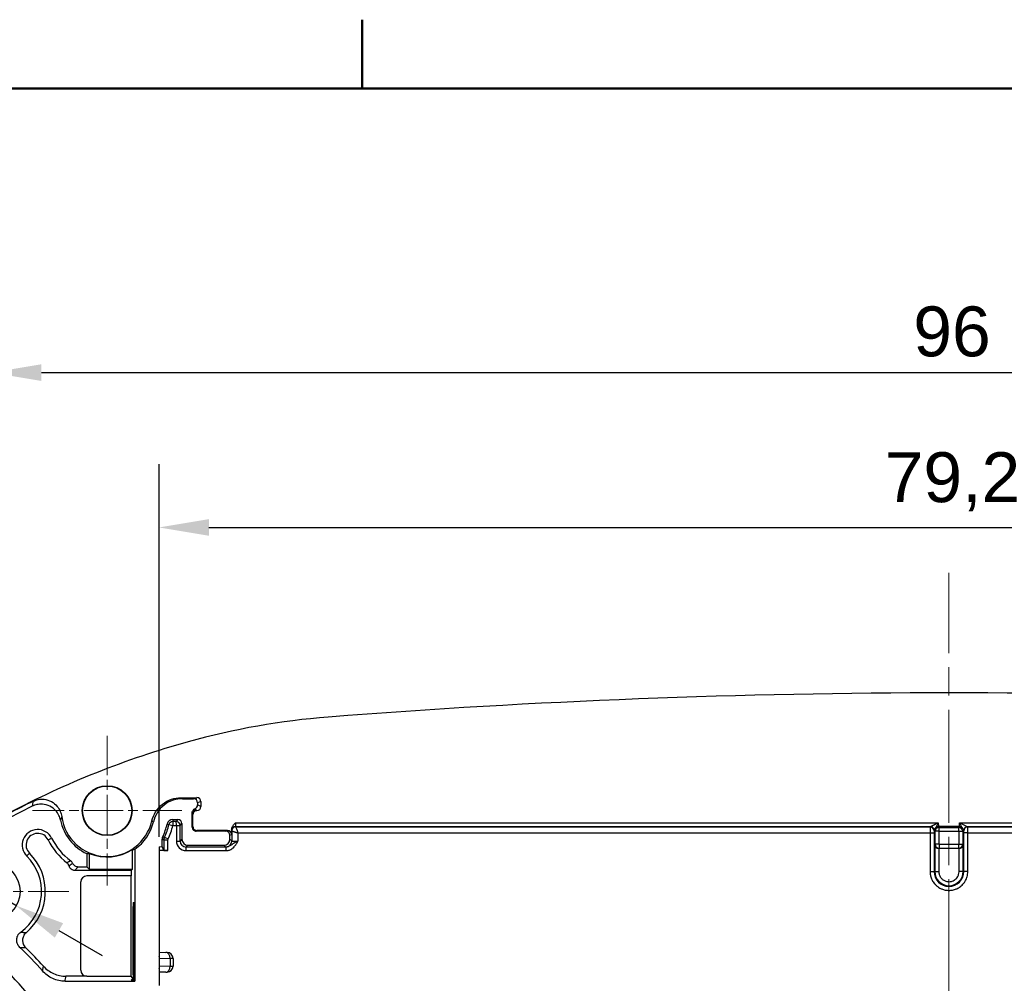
# Model space of a CAD drawing. Header units: millimetres. Extents: x 0 to 420, y 0 to 297.
# Tile 11 of 16: x 53 to 102, y 242 to 290. Entities that reach past the tile are written whole.
import ezdxf

# ---------------------------------------------------------------- set-up
doc = ezdxf.new("R2010")
doc.units = ezdxf.units.MM
doc.linetypes.add('CHAIN', pattern=[0.3543, 0.2362, -0.0295, 0.0591, -0.0295])
doc.layers.get('0').update_dxf_attribs({"lineweight": 25})
for name, color, linetype, lineweight in [('Bordo_0', 7, 'Continuous', 50), ('Quote(ISO)', 7, 'Continuous', 25), ('Spigoli tangenti visibili(ISO)', 7, 'Continuous', 25)]:
    doc.layers.add(name, color=color, linetype=linetype, lineweight=lineweight)
for name, color, linetype, lineweight, true_color in [('Centro(ISO)', 137, 'Continuous', 18, 0x408080), ("Linea d'asse(ISO)", 137, 'Continuous', 18, 0x408080), ('Spigoli visibili(ISO)', 176, 'Continuous', 25, 0x000080)]:
    doc.layers.add(name, color=color, linetype=linetype, lineweight=lineweight, true_color=true_color)
doc.styles.add('Federico-Quote', font='arial.ttf')
doc.dimstyles.new('X.XXX', dxfattribs={"dimtxt": 2.5, "dimasz": 2.5, "dimexe": 3.175, "dimexo": 0.5, "dimgap": 0.762, "dimtad": 1, "dimdec": 1, "dimrnd": 1e-08, "dimtxsty": 'Federico-Quote', "dimcen": 0.09, "dimdle": 10, "dimclrd": 7, "dimclre": 7, "dimclrt": 7, "dimazin": 2, "dimtfac": 1, "dimtmove": 0, "dimatfit": 3, "dimfxl": 1, "dimtolj": 1, "dimlwd": 25, "dimlwe": 25, "dimarcsym": 0})

# ---------------------------------------------------------------- blocks, each defined once
blk = doc.blocks.new('Bordi Bordo di default')
at = {"layer": 'Bordo_0'}
blk.add_line((70, 287), (70, 290.448), dxfattribs=at)
at = {"layer": 'Bordo_0', "flags": 128}
blk.add_lwpolyline([(10, 10), (10, 287), (410, 287), (410, 10), (10, 10)], dxfattribs=at)
blk = doc.blocks.new('*D7')
at = {"layer": 'Defpoints', "color": 0, "linetype": 'Continuous', "transparency": 16777216}
for p in [(139.023, 265.005), (59.823, 249.005), (139.023, 249.005)]:
    blk.add_point(p, dxfattribs=at)
at = {"layer": 'Quote(ISO)', "color": 7, "linetype": 'Continuous', "lineweight": 25, "transparency": 16777216}
for p, q in [((59.823, 249.505), (59.823, 268.18)), ((139.023, 249.505), (139.023, 268.18)), ((62.323, 265.005), (136.523, 265.005))]:
    blk.add_line(p, q, dxfattribs=at)
at = {"layer": 'Quote(ISO)', "color": 7, "linetype": 'Continuous', "transparency": 16777216}
for points in [[(62.323, 265.422), (62.323, 264.588), (59.823, 265.005)], [(136.523, 265.422), (136.523, 264.588), (139.023, 265.005)]]:
    blk.add_solid(points, dxfattribs=at)
at = {"layer": 'Quote(ISO)', "color": 7, "linetype": 'Continuous', "lineweight": 25, "transparency": 16777216, "insert": (96.199, 268.772), "char_height": 2.5, "attachment_point": 1, "style": 'Federico-Quote'}
blk.add_mtext('\\A1;79,2', dxfattribs=at)
blk = doc.blocks.new('*D8')
at = {"layer": 'Defpoints', "color": 0, "linetype": 'Continuous', "transparency": 16777216}
for p in [(147.423, 272.763), (147.423, 250.763), (51.423, 250.647)]:
    blk.add_point(p, dxfattribs=at)
at = {"layer": 'Quote(ISO)', "color": 7, "linetype": 'Continuous', "lineweight": 25, "transparency": 16777216}
for p, q in [((51.423, 251.147), (51.423, 275.938)), ((147.423, 251.263), (147.423, 275.938)), ((53.923, 272.763), (144.923, 272.763))]:
    blk.add_line(p, q, dxfattribs=at)
at = {"layer": 'Quote(ISO)', "color": 7, "linetype": 'Continuous', "transparency": 16777216}
for points in [[(53.923, 273.18), (53.923, 272.346), (51.423, 272.763)], [(144.923, 273.18), (144.923, 272.346), (147.423, 272.763)]]:
    blk.add_solid(points, dxfattribs=at)
at = {"layer": 'Quote(ISO)', "color": 7, "linetype": 'Continuous', "lineweight": 25, "transparency": 16777216, "insert": (97.633, 276.078), "char_height": 2.5, "attachment_point": 1, "style": 'Federico-Quote'}
blk.add_mtext('\\A1;96', dxfattribs=at)
blk = doc.blocks.new('*D9')
at = {"layer": 'Defpoints', "color": 0, "linetype": 'Continuous', "transparency": 16777216}
for p in [(50.205, 247.466), (52.64, 246.06)]:
    blk.add_point(p, dxfattribs=at)
at = {"layer": 'Quote(ISO)', "color": 7, "linetype": 'Continuous', "lineweight": 25, "transparency": 16777216}
for p, q in [((48.04, 248.716), (37.496, 254.804)), ((52.64, 246.06), (50.205, 247.466)), ((54.805, 244.81), (56.97, 243.56))]:
    blk.add_line(p, q, dxfattribs=at)
at = {"layer": 'Quote(ISO)', "color": 7, "linetype": 'Continuous', "transparency": 16777216}
for points in [[(48.249, 249.077), (47.832, 248.355), (50.205, 247.466)], [(55.013, 245.171), (54.597, 244.449), (52.64, 246.06)]]:
    blk.add_solid(points, dxfattribs=at)
at = {"layer": 'Quote(ISO)', "color": 7, "linetype": 'Continuous', "lineweight": 25, "transparency": 16777216, "insert": (40.08, 257.756), "char_height": 2.5, "attachment_point": 1, "rotation": 330, "style": 'Federico-Quote'}
blk.add_mtext('\\A1;∅2,8', dxfattribs=at)
blk = doc.blocks.new('*D14')
at = {"layer": 'Defpoints', "color": 0, "linetype": 'Continuous', "transparency": 16777216}
for p in [(47.539, 246.763), (35.124, 185.013), (53.417, 185.013)]:
    blk.add_point(p, dxfattribs=at)
at = {"layer": 'Quote(ISO)', "color": 7, "linetype": 'Continuous', "lineweight": 25, "transparency": 16777216}
for p, q in [((47.039, 246.763), (31.949, 246.763)), ((35.124, 244.263), (35.124, 187.513)), ((52.917, 185.013), (31.949, 185.013))]:
    blk.add_line(p, q, dxfattribs=at)
at = {"layer": 'Quote(ISO)', "color": 7, "linetype": 'Continuous', "transparency": 16777216}
for points in [[(34.708, 244.263), (35.541, 244.263), (35.124, 246.763)], [(34.708, 187.513), (35.541, 187.513), (35.124, 185.013)]]:
    blk.add_solid(points, dxfattribs=at)
at = {"layer": 'Quote(ISO)', "color": 7, "linetype": 'Continuous', "lineweight": 25, "transparency": 16777216, "insert": (31.358, 212.632), "char_height": 2.5, "attachment_point": 1, "rotation": 90, "style": 'Federico-Quote'}
blk.add_mtext('\\A1;61,8', dxfattribs=at)

msp = doc.modelspace()

# ---------------------------------------------------------------- linework, layer by layer
at = {"layer": 'Centro(ISO)', "linetype": 'CHAIN', "ltscale": 8.333956}
for p, q in [((57.223, 254.563), (57.223, 247.063)), ((60.973, 250.813), (53.473, 250.813))]:
    msp.add_line(p, q, dxfattribs=at)
at = {"layer": 'Centro(ISO)', "linetype": 'CHAIN', "ltscale": 8.631562}
msp.add_line((55.307, 246.763), (47.539, 246.763), dxfattribs=at)
at = {"layer": "Linea d'asse(ISO)", "linetype": 'CHAIN', "ltscale": 23.990969}
msp.add_line((99.423, 173.706), (99.423, 262.733), dxfattribs=at)
at = {"layer": 'Spigoli tangenti visibili(ISO)'}
for p, q in [((61.723, 251.463), (61.552, 251.412)), ((61.923, 251.263), (61.752, 251.212)), ((61.923, 251.013), (61.752, 251.098)), ((60.519, 250.365), (60.519, 250.271)), ((60.674, 250.271), (60.519, 250.271)), ((60.519, 250.271), (60.519, 250.071)), ((60.769, 250.365), (60.674, 250.271)), ((60.229, 250.135), (60.32, 250.113)), ((60.32, 250.113), (60.515, 250.068)), ((60.519, 250.071), (60.694, 250.071)), ((60.694, 250.071), (60.874, 250.072)), ((60.694, 250.071), (60.694, 249.289)), ((60.694, 250.071), (60.694, 250.071)), ((60.874, 250.071), (60.969, 250.165)), ((60.874, 249.289), (60.874, 250.071)), ((61.523, 250.013), (61.488, 249.979)), ((61.723, 249.813), (61.688, 249.779)), ((63.177, 249.779), (63.262, 249.813)), ((63.47, 249.797), (63.464, 249.809)), ((63.47, 249.797), (63.47, 249.29)), ((63.66, 250.209), (98.89, 250.209)), ((98.49, 250.009), (63.664, 250.009)), ((63.67, 249.997), (63.664, 250.009)), ((63.67, 249.997), (98.478, 249.997)), ((98.49, 250.009), (98.478, 249.997)), ((98.69, 249.813), (98.678, 249.797)), ((98.73, 249.776), (98.69, 249.813)), ((98.73, 249.127), (98.73, 249.776)), ((98.93, 249.776), (98.73, 249.776)), ((98.89, 250.209), (98.892, 250.013)), ((98.93, 249.976), (98.892, 250.013)), ((98.93, 249.976), (99.915, 249.976)), ((98.93, 249.776), (98.93, 249.976)), ((98.93, 249.776), (99.915, 249.776)), ((98.93, 249.127), (98.93, 249.776)), ((99.915, 249.976), (99.953, 250.013)), ((99.915, 249.776), (99.915, 249.976)), ((99.915, 249.776), (100.115, 249.776)), ((99.915, 249.776), (99.915, 249.127)), ((99.953, 250.013), (99.955, 250.209)), ((99.955, 250.209), (135.185, 250.209)), ((100.155, 249.813), (100.115, 249.776)), ((100.115, 249.776), (100.115, 249.127)), ((100.168, 249.797), (100.155, 249.813)), ((100.367, 249.997), (100.355, 250.009)), ((135.181, 250.009), (100.355, 250.009)), ((100.367, 249.997), (135.175, 249.997)), ((54.265, 249.349), (54.437, 249.435)), ((59.975, 249.379), (59.993, 249.375)), ((60.021, 249.497), (60.003, 249.502)), ((60.005, 249.505), (60.021, 249.497)), ((60.069, 249.357), (60.269, 249.357)), ((60.069, 249.357), (60.069, 248.821)), ((60.097, 249.479), (60.277, 249.392)), ((60.269, 248.821), (60.269, 249.357)), ((60.694, 249.289), (60.874, 249.289)), ((60.969, 249.383), (60.874, 249.289)), ((63.377, 249.579), (63.462, 249.613)), ((63.47, 249.29), (63.377, 249.383)), ((63.77, 249.697), (98.476, 249.697)), ((63.77, 249.697), (63.77, 249.285)), ((98.476, 249.697), (98.476, 247.763)), ((98.476, 249.697), (98.676, 249.697)), ((98.676, 249.697), (98.676, 247.763)), ((100.369, 249.697), (100.169, 249.697)), ((100.169, 247.763), (100.169, 249.697)), ((100.369, 249.697), (135.075, 249.697)), ((100.369, 247.763), (100.369, 249.697)), ((61.174, 248.989), (61.269, 249.083)), ((61.174, 248.809), (61.174, 248.989)), ((63.183, 248.989), (61.174, 248.989)), ((61.174, 248.809), (63.183, 248.809)), ((63.077, 249.083), (63.17, 248.99)), ((63.183, 248.809), (63.183, 248.989)), ((98.713, 249.109), (98.73, 249.127)), ((98.713, 249.109), (98.713, 247.763)), ((98.93, 249.127), (98.73, 249.127)), ((98.915, 248.913), (98.913, 247.763)), ((98.915, 248.913), (98.93, 248.927)), ((98.93, 249.127), (98.93, 248.927)), ((98.93, 249.127), (99.915, 249.127)), ((98.93, 248.927), (99.915, 248.927)), ((99.915, 249.127), (100.115, 249.127)), ((99.915, 248.927), (99.915, 249.127)), ((99.915, 248.927), (99.931, 248.913)), ((99.932, 247.763), (99.931, 248.913)), ((100.115, 249.127), (100.132, 249.109)), ((100.132, 247.763), (100.132, 249.109)), ((53.328, 248.676), (53.193, 248.54)), ((98.476, 247.763), (98.676, 247.763)), ((98.676, 247.763), (98.713, 247.763)), ((98.713, 247.763), (98.913, 247.763)), ((100.132, 247.763), (99.932, 247.763)), ((100.169, 247.763), (100.132, 247.763)), ((100.369, 247.763), (100.169, 247.763)), ((58.58, 246.016), (58.522, 246.015)), ((59.848, 243.416), (60.376, 243.407)), ((60.376, 243.407), (60.376, 243.019)), ((60.376, 243.019), (59.848, 243.01)), ((58.522, 242.378), (58.431, 242.314)), ((58.581, 242.576), (58.522, 242.577)), ((58.579, 242.377), (58.526, 242.378)), ((58.444, 242.314), (58.432, 242.314))]:
    msp.add_line(p, q, dxfattribs=at)
for centre, radius, start, end in [((60.519, 250.067), 0.204, 90, 166.8564), ((57.325, 250.813), 3.076, 334.2966, 346.8564), ((57.325, 250.813), 3.276, 334.2966, 346.8564), ((60.519, 250.067), 0.00395, 90, 166.8564), ((99.423, 247.763), 0.747, 180, 0), ((99.423, 247.763), 0.71, 180, 0)]:
    msp.add_arc(centre, radius, start, end, dxfattribs=at)
for centre, major_axis, ratio, start_param, end_param in [((57.906, 250.051), (-2.971, 3.588), 0.941852, 0.634006, 0.691212), ((61.705, 250.663), (-0.191, -0.059), 0.999931, 4.587397, 5.981559), ((62.939, 3933.754), (-0.885, -3683.077), 0.010474, 6.271936, 6.27323), ((58.645, 4297.182), (3.447, -4046.523), 0.010463, 6.27321, 6.274454), ((57.326, 249.337), (-0.233, 2.987), 0.8561, 1.099547, 1.16414), ((60.674, 250.071), (-0.08, 0.183), 0.998722, 4.307113, 5.869183), ((60.674, 250.071), (0, -0.2), 0.099127, 1.57071, 3.132779), ((61.511, 250.863), (0.052, -0.307), 0.164576, 5.16023, 5.394619), ((61.584, 2277.389), (0, -2026.854), 0.003491, 6.271981, 6.274466), ((60.694, 250.071), (0.18, 0), 0.00001, 4.712389, 6.274459), ((60.674, 250.071), (-0.141, 0.141), 0.999939, 3.927029, 3.935679), ((63.464, 250.145), (0, 0.335), 0.009413, 2.562887, 3.122907), ((63.664, 249.809), (-0.179, -0.089), 0.99981, 4.248863, 5.819502), ((63.664, 250.209), (0, -0.2), 0.017447, 4.712457, 6.265816), ((63.77, 249.697), (-0.1, 0.3), 0.00001, 0.017435, 1.570804), ((98.478, 249.697), (0, 0.3), 0.005817, 0.01745, 1.570781), ((98.478, 249.797), (0.141, -0.141), 0.999695, 0.78555, 2.356042), ((98.678, 249.697), (0, 0.1), 0.017452, 0.017387, 1.57071), ((98.93, 249.776), (0.141, 0.141), 0.999695, 0.78555, 2.356042), ((98.89, 250.21), (-0.2, -0.401), 0.000031, 4.713305, 5.345495), ((99.915, 249.776), (0.141, -0.141), 0.999695, 0.78555, 2.356042), ((99.955, 250.209), (-0.4, 0.2), 0.00001, 1.570919, 3.124135), ((99.955, 250.21), (-0.201, 0.402), 0.000035, 4.079609, 4.710246), ((100.355, 249.809), (0.141, 0.141), 0.999695, 0.78555, 2.339062), ((100.367, 249.797), (-0.141, -0.141), 0.999695, 3.927143, 5.497635), ((100.167, 249.697), (0, 0.1), 0.017452, 4.712432, 6.265841), ((100.367, 249.697), (0, 0.3), 0.005818, 4.712395, 6.265743), ((60.273, 249.375), (0.063, 0.273), 0.99996, 1.343871, 1.797722), ((61.174, 249.289), (-0.339, -0.339), 0.999924, 5.497825, 7.068545), ((61.174, 249.289), (-0.212, -0.212), 0.999832, 5.497825, 7.068545), ((63.17, 249.29), (0.212, 0.212), 0.999924, 3.927029, 5.497749), ((63.77, 249.29), (-0.3, 0), 0.017454, 0.008727, 1.570796), ((63.77, 248.99), (0.6, 0), 0.008727, 3.150319, 3.350081), ((98.93, 249.127), (0.141, -0.141), 0.999695, 3.927143, 5.497635), ((99.915, 249.127), (-0.141, -0.141), 0.999695, 0.78555, 2.356042), ((60.164, 243.407), (0.005, 0.3), 0.707053, 4.72473, 6.283185), ((60.023, 243.409), (0.5, -0.003), 0.00001, 6.280256, 7.066637), ((60.164, 243.019), (0.005, -0.3), 0.707053, 0, 1.558455), ((60.023, 243.016), (0.5, 0.003), 0.00001, 5.478586, 6.257325), ((41.959, 247.098), (0.105, 21.362), 0.632865, 4.487213, 4.499193)]:
    msp.add_ellipse(centre, major_axis=major_axis, ratio=ratio, start_param=start_param, end_param=end_param, dxfattribs=at)
for points, knots in [([(60.926, 251.463), (60.931, 251.46), (60.935, 251.457), (60.94, 251.454), (60.941, 251.453), (60.943, 251.452), (60.944, 251.451), (60.95, 251.447), (60.956, 251.443), (60.962, 251.439), (60.963, 251.438), (60.963, 251.438), (60.963, 251.438), (60.969, 251.434), (60.975, 251.43), (60.982, 251.426), (60.984, 251.424), (60.986, 251.423), (60.988, 251.421), (60.992, 251.418), (60.997, 251.415), (61.002, 251.412)], [0, 0, 0, 0, 0.189311, 0.189311, 0.189311, 0.25, 0.25, 0.25, 0.5, 0.5, 0.5, 0.507194, 0.507194, 0.507194, 0.75, 0.75, 0.75, 0.825309, 0.825309, 0.825309, 1, 1, 1, 1]), ([(59.464, 250.298), (59.469, 250.296), (59.474, 250.294), (59.478, 250.292), (59.48, 250.291), (59.481, 250.29), (59.483, 250.289), (59.489, 250.286), (59.495, 250.283), (59.502, 250.28), (59.502, 250.28), (59.502, 250.28), (59.502, 250.28), (59.509, 250.277), (59.515, 250.273), (59.522, 250.27), (59.524, 250.269), (59.526, 250.268), (59.528, 250.267), (59.533, 250.265), (59.538, 250.262), (59.543, 250.26)], [0, 0, 0, 0, 0.189865, 0.189865, 0.189865, 0.25, 0.25, 0.25, 0.5, 0.5, 0.5, 0.507716, 0.507716, 0.507716, 0.75, 0.75, 0.75, 0.825798, 0.825798, 0.825798, 1, 1, 1, 1]), ([(63.67, 249.997), (63.644, 249.997), (63.618, 249.992), (63.594, 249.982), (63.569, 249.972), (63.547, 249.957), (63.529, 249.938), (63.51, 249.92), (63.495, 249.898), (63.485, 249.874), (63.475, 249.849), (63.47, 249.823), (63.47, 249.797)], [0, 0, 0, 0, 0.25, 0.25, 0.25, 0.5, 0.5, 0.5, 0.75, 0.75, 0.75, 1, 1, 1, 1]), ([(98.49, 250.009), (98.49, 250.009), (98.49, 250.01), (98.49, 250.01), (98.491, 250.01), (98.492, 250.01), (98.494, 250.012), (98.495, 250.012), (98.496, 250.012), (98.497, 250.013), (98.499, 250.014), (98.502, 250.015), (98.506, 250.017), (98.508, 250.018), (98.51, 250.019), (98.512, 250.02), (98.516, 250.022), (98.521, 250.025), (98.526, 250.027), (98.529, 250.029), (98.533, 250.031), (98.537, 250.033), (98.542, 250.035), (98.548, 250.038), (98.554, 250.041), (98.559, 250.044), (98.565, 250.047), (98.57, 250.05), (98.576, 250.052), (98.582, 250.056), (98.589, 250.059), (98.596, 250.062), (98.604, 250.066), (98.612, 250.07), (98.618, 250.073), (98.624, 250.076), (98.63, 250.079), (98.64, 250.084), (98.651, 250.09), (98.662, 250.095), (98.667, 250.098), (98.672, 250.101), (98.678, 250.103), (98.691, 250.11), (98.703, 250.116), (98.717, 250.123), (98.721, 250.125), (98.725, 250.127), (98.729, 250.129), (98.744, 250.136), (98.758, 250.143), (98.772, 250.15), (98.775, 250.152), (98.778, 250.153), (98.781, 250.155), (98.797, 250.163), (98.812, 250.17), (98.829, 250.179), (98.848, 250.188), (98.869, 250.199), (98.89, 250.209)], [0, 0, 0, 0, 0.015177, 0.015177, 0.015177, 0.090909, 0.090909, 0.090909, 0.114056, 0.114056, 0.114056, 0.181818, 0.181818, 0.181818, 0.212453, 0.212453, 0.212453, 0.272727, 0.272727, 0.272727, 0.311025, 0.311025, 0.311025, 0.363636, 0.363636, 0.363636, 0.409431, 0.409431, 0.409431, 0.454545, 0.454545, 0.454545, 0.507754, 0.507754, 0.507754, 0.545455, 0.545455, 0.545455, 0.60622, 0.60622, 0.60622, 0.636364, 0.636364, 0.636364, 0.704947, 0.704947, 0.704947, 0.727273, 0.727273, 0.727273, 0.803086, 0.803086, 0.803086, 0.818182, 0.818182, 0.818182, 0.901496, 0.901496, 0.901496, 1, 1, 1, 1]), ([(98.69, 249.813), (98.69, 249.84), (98.684, 249.865), (98.674, 249.888), (98.664, 249.912), (98.649, 249.934), (98.63, 249.952), (98.612, 249.97), (98.59, 249.985), (98.566, 249.995), (98.542, 250.004), (98.516, 250.009), (98.49, 250.009)], [0, 0, 0, 0, 0.25, 0.25, 0.25, 0.5, 0.5, 0.5, 0.75, 0.75, 0.75, 1, 1, 1, 1]), ([(59.993, 249.375), (60.001, 249.373), (60.01, 249.371), (60.032, 249.366), (60.045, 249.363), (60.062, 249.359), (60.065, 249.358), (60.069, 249.357)], [0.236806, 0.236806, 0.236806, 0.236806, 0.5259517, 0.5259517, 0.9885848, 0.9885848, 1.108219, 1.108219, 1.108219, 1.108219]), ([(60.097, 249.479), (60.093, 249.479), (60.09, 249.48), (60.073, 249.484), (60.06, 249.488), (60.038, 249.493), (60.03, 249.495), (60.021, 249.497)], [-1.108219, -1.108219, -1.108219, -1.108219, -0.9885848, -0.9885848, -0.5259517, -0.5259517, -0.236806, -0.236806, -0.236806, -0.236806]), ([(60.097, 249.479), (60.088, 249.46), (60.081, 249.44), (60.071, 249.399), (60.069, 249.378), (60.069, 249.357)], [0, 0, 0, 0, 0.001790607, 0.001790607, 0.003581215, 0.003581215, 0.003581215, 0.003581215]), ([(60.269, 249.357), (60.269, 249.363), (60.27, 249.369), (60.272, 249.381), (60.274, 249.386), (60.277, 249.392)], [-0.003581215, -0.003581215, -0.003581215, -0.003581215, -0.001790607, -0.001790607, 0, 0, 0, 0]), ([(63.183, 248.809), (63.215, 248.809), (63.248, 248.812), (63.33, 248.828), (63.379, 248.846), (63.485, 248.901), (63.538, 248.943), (63.623, 249.034), (63.658, 249.082), (63.718, 249.181), (63.744, 249.233), (63.77, 249.285)], [-0.07968093, -0.07968093, -0.07968093, -0.07968093, -0.07004241, -0.07004241, -0.05462079, -0.05462079, -0.03457268, -0.03457268, -0.01728337, -0.01728337, 0.00017401, 0.00017401, 0.00017401, 0.00017401]), ([(63.77, 249.285), (63.705, 249.252), (63.642, 249.22), (63.542, 249.158), (63.502, 249.129), (63.423, 249.072), (63.384, 249.046), (63.311, 249.012), (63.278, 249.001), (63.225, 248.991), (63.204, 248.989), (63.183, 248.989)], [-0.00017401, -0.00017401, -0.00017401, -0.00017401, 0.01728337, 0.01728337, 0.03457268, 0.03457268, 0.05462079, 0.05462079, 0.07004241, 0.07004241, 0.07968093, 0.07968093, 0.07968093, 0.07968093]), ([(55.391, 248.302), (55.385, 248.298), (55.379, 248.295), (55.373, 248.292), (55.365, 248.287), (55.357, 248.282), (55.348, 248.278), (55.337, 248.272), (55.325, 248.265), (55.314, 248.259), (55.31, 248.257), (55.307, 248.255), (55.304, 248.253), (55.289, 248.245), (55.273, 248.237), (55.257, 248.228), (55.255, 248.227), (55.252, 248.226), (55.25, 248.224), (55.236, 248.217), (55.221, 248.209), (55.206, 248.201)], [0, 0, 0, 0, 0.106745, 0.106745, 0.106745, 0.25, 0.25, 0.25, 0.44439, 0.44439, 0.44439, 0.5, 0.5, 0.5, 0.75, 0.75, 0.75, 0.782474, 0.782474, 0.782474, 1, 1, 1, 1]), ([(55.488, 248.182), (55.482, 248.177), (55.476, 248.171), (55.47, 248.166), (55.463, 248.16), (55.455, 248.154), (55.448, 248.148), (55.437, 248.139), (55.426, 248.13), (55.414, 248.12), (55.412, 248.118), (55.409, 248.116), (55.406, 248.114), (55.392, 248.102), (55.377, 248.09), (55.362, 248.077), (55.359, 248.075), (55.357, 248.073), (55.354, 248.071), (55.341, 248.06), (55.327, 248.049), (55.313, 248.038)], [0, 0, 0, 0, 0.118508, 0.118508, 0.118508, 0.25, 0.25, 0.25, 0.453767, 0.453767, 0.453767, 0.5, 0.5, 0.5, 0.75, 0.75, 0.75, 0.78958, 0.78958, 0.78958, 1, 1, 1, 1]), ([(98.476, 247.763), (98.476, 247.733), (98.477, 247.704), (98.48, 247.675), (98.486, 247.615), (98.497, 247.555), (98.514, 247.497), (98.524, 247.463), (98.536, 247.429), (98.55, 247.396), (98.571, 247.346), (98.597, 247.297), (98.626, 247.252), (98.649, 247.216), (98.673, 247.183), (98.7, 247.151), (98.732, 247.114), (98.766, 247.08), (98.802, 247.048), (98.838, 247.017), (98.877, 246.988), (98.917, 246.963), (98.953, 246.94), (98.99, 246.92), (99.029, 246.902), (99.077, 246.88), (99.128, 246.862), (99.18, 246.848), (99.215, 246.839), (99.251, 246.831), (99.287, 246.826), (99.346, 246.818), (99.406, 246.815), (99.466, 246.817), (99.496, 246.819), (99.526, 246.822), (99.556, 246.826), (99.621, 246.835), (99.686, 246.851), (99.747, 246.874), (99.77, 246.882), (99.793, 246.891), (99.815, 246.901), (99.88, 246.931), (99.942, 246.968), (99.999, 247.012), (100.014, 247.023), (100.028, 247.035), (100.042, 247.047), (100.1, 247.098), (100.153, 247.156), (100.198, 247.22), (100.205, 247.23), (100.212, 247.24), (100.218, 247.25), (100.264, 247.321), (100.3, 247.397), (100.325, 247.477), (100.327, 247.483), (100.329, 247.489), (100.33, 247.495), (100.356, 247.581), (100.369, 247.67), (100.369, 247.763)], [0, 0, 0, 0, 0.0291699, 0.0291699, 0.0291699, 0.0909091, 0.0909091, 0.0909091, 0.1269879, 0.1269879, 0.1269879, 0.1818182, 0.1818182, 0.1818182, 0.2238221, 0.2238221, 0.2238221, 0.2727273, 0.2727273, 0.2727273, 0.3208605, 0.3208605, 0.3208605, 0.3636364, 0.3636364, 0.3636364, 0.4178968, 0.4178968, 0.4178968, 0.4545455, 0.4545455, 0.4545455, 0.5148962, 0.5148962, 0.5148962, 0.5454545, 0.5454545, 0.5454545, 0.6119018, 0.6119018, 0.6119018, 0.6363636, 0.6363636, 0.6363636, 0.7088748, 0.7088748, 0.7088748, 0.7272727, 0.7272727, 0.7272727, 0.8058538, 0.8058538, 0.8058538, 0.8181818, 0.8181818, 0.8181818, 0.9027168, 0.9027168, 0.9027168, 0.9090909, 0.9090909, 0.9090909, 1, 1, 1, 1]), ([(98.913, 247.763), (98.913, 247.742), (98.914, 247.721), (98.916, 247.701), (98.92, 247.669), (98.927, 247.637), (98.937, 247.606), (98.945, 247.584), (98.954, 247.561), (98.964, 247.54), (98.977, 247.513), (98.992, 247.488), (99.01, 247.464), (99.026, 247.442), (99.043, 247.421), (99.062, 247.402), (99.081, 247.384), (99.101, 247.366), (99.122, 247.351), (99.147, 247.333), (99.172, 247.318), (99.199, 247.305), (99.22, 247.294), (99.242, 247.285), (99.265, 247.278), (99.296, 247.268), (99.328, 247.261), (99.361, 247.257), (99.381, 247.254), (99.402, 247.253), (99.422, 247.253), (99.458, 247.253), (99.494, 247.257), (99.529, 247.264), (99.546, 247.268), (99.563, 247.272), (99.58, 247.278), (99.617, 247.29), (99.653, 247.306), (99.686, 247.326), (99.698, 247.334), (99.71, 247.342), (99.722, 247.35), (99.756, 247.375), (99.787, 247.404), (99.814, 247.436), (99.821, 247.445), (99.828, 247.454), (99.835, 247.463), (99.861, 247.499), (99.883, 247.539), (99.899, 247.581), (99.902, 247.589), (99.905, 247.597), (99.908, 247.605), (99.922, 247.651), (99.931, 247.697), (99.932, 247.747), (99.932, 247.752), (99.932, 247.757), (99.932, 247.763)], [0.0000001, 0.0000001, 0.0000001, 0.0000001, 0.0381971, 0.0381971, 0.0381971, 0.1, 0.1, 0.1, 0.1447951, 0.1447951, 0.1447951, 0.2, 0.2, 0.2, 0.2502838, 0.2502838, 0.2502838, 0.3, 0.3, 0.3, 0.3559773, 0.3559773, 0.3559773, 0.4, 0.4, 0.4, 0.4616428, 0.4616428, 0.4616428, 0.5, 0.5, 0.5, 0.5672964, 0.5672964, 0.5672964, 0.6, 0.6, 0.6, 0.672934, 0.672934, 0.672934, 0.7, 0.7, 0.7, 0.7785914, 0.7785914, 0.7785914, 0.8, 0.8, 0.8, 0.8840729, 0.8840729, 0.8840729, 0.9, 0.9, 0.9, 0.9900577, 0.9900577, 0.9900577, 1, 1, 1, 1]), ([(52.893, 244.731), (52.901, 244.73), (52.909, 244.729), (52.916, 244.728), (52.929, 244.726), (52.942, 244.724), (52.955, 244.722), (52.971, 244.72), (52.986, 244.717), (53.002, 244.715), (53.008, 244.714), (53.014, 244.714), (53.02, 244.713), (53.041, 244.71), (53.064, 244.707), (53.087, 244.704), (53.089, 244.703), (53.091, 244.703), (53.093, 244.703), (53.114, 244.7), (53.136, 244.698), (53.158, 244.695)], [0, 0, 0, 0, 0.094061, 0.094061, 0.094061, 0.25, 0.25, 0.25, 0.433171, 0.433171, 0.433171, 0.5, 0.5, 0.5, 0.75, 0.75, 0.75, 0.772645, 0.772645, 0.772645, 1, 1, 1, 1]), ([(52.844, 243.962), (52.866, 243.961), (52.889, 243.96), (52.912, 243.959), (52.935, 243.958), (52.958, 243.957), (52.982, 243.956), (53.006, 243.956), (53.03, 243.955), (53.055, 243.954), (53.08, 243.953), (53.106, 243.953), (53.133, 243.952)], [0, 0, 0, 0, 0.25, 0.25, 0.25, 0.5, 0.5, 0.5, 0.75, 0.75, 0.75, 1, 1, 1, 1]), ([(53.981, 242.779), (53.983, 242.787), (53.984, 242.795), (53.986, 242.803), (53.988, 242.814), (53.99, 242.824), (53.992, 242.835), (53.995, 242.85), (53.998, 242.865), (54.001, 242.88), (54.002, 242.884), (54.002, 242.888), (54.003, 242.893), (54.007, 242.912), (54.011, 242.932), (54.015, 242.953), (54.015, 242.956), (54.016, 242.959), (54.016, 242.962), (54.02, 242.98), (54.023, 242.999), (54.027, 243.019)], [0, 0, 0, 0, 0.10745, 0.10745, 0.10745, 0.25, 0.25, 0.25, 0.445509, 0.445509, 0.445509, 0.5, 0.5, 0.5, 0.75, 0.75, 0.75, 0.783972, 0.783972, 0.783972, 1, 1, 1, 1])]:
    msp.add_open_spline(points, degree=3, knots=knots, dxfattribs=at)
for points in [[(63.47, 249.797), (63.47, 249.797), (63.475, 249.796), (63.49, 249.79), (63.511, 249.783), (63.536, 249.775), (63.563, 249.766), (63.591, 249.757), (63.623, 249.746), (63.657, 249.735), (63.694, 249.723), (63.732, 249.71), (63.757, 249.701), (63.77, 249.697)], [(55.762, 248.005), (55.751, 247.99), (55.727, 247.96), (55.69, 247.914), (55.649, 247.866), (55.619, 247.831), (55.604, 247.813)]]:
    msp.add_open_spline(points, degree=3, dxfattribs=at)
at = {"layer": 'Spigoli visibili(ISO)'}
for p, q in [((60.926, 251.463), (61.723, 251.463)), ((61.002, 251.412), (61.552, 251.412)), ((61.923, 251.263), (61.923, 251.013)), ((61.752, 251.212), (61.752, 251.098)), ((60.519, 250.365), (60.769, 250.365)), ((61.488, 249.979), (61.488, 250.723)), ((61.523, 250.013), (61.523, 250.613)), ((60.969, 250.165), (60.969, 249.383)), ((63.177, 249.779), (61.688, 249.779)), ((63.262, 249.813), (61.723, 249.813)), ((63.462, 249.864), (63.462, 249.613)), ((99.953, 250.013), (98.892, 250.013)), ((59.975, 249.008), (59.975, 249.379)), ((60.003, 249.502), (60.005, 249.505)), ((63.377, 249.383), (63.377, 249.579)), ((58.492, 247.883), (58.492, 248.866)), ((58.615, 248.876), (58.615, 242.263)), ((59.823, 249.005), (59.975, 249.008)), ((59.823, 249.005), (59.823, 242.058)), ((60.269, 248.821), (59.823, 248.813)), ((60.069, 248.821), (59.975, 249.008)), ((61.269, 249.083), (63.077, 249.083)), ((99.931, 248.913), (98.915, 248.913)), ((56.2, 248.657), (56.2, 248.005)), ((56.323, 248.67), (56.323, 247.883)), ((58.423, 247.813), (55.604, 247.813)), ((55.762, 248.005), (56.2, 248.005)), ((56.323, 247.883), (56.2, 248.005)), ((56.323, 247.883), (58.492, 247.883)), ((58.492, 247.883), (58.423, 247.813)), ((58.423, 247.813), (58.423, 247.539)), ((58.423, 247.539), (56.196, 247.539)), ((58.423, 242.513), (58.423, 247.539)), ((55.896, 242.813), (55.896, 247.239)), ((58.522, 242.577), (58.522, 246.015)), ((58.526, 246.215), (58.575, 246.216)), ((58.581, 242.612), (58.581, 245.916)), ((59.823, 243.713), (60.169, 243.707)), ((59.848, 243.01), (59.848, 243.416)), ((60.228, 243.706), (60.169, 243.707)), ((60.523, 243.406), (60.523, 243.02)), ((56.196, 242.513), (55.15, 242.513)), ((56.196, 242.513), (58.423, 242.513)), ((58.526, 242.379), (58.423, 242.513)), ((60.169, 242.719), (59.823, 242.713)), ((60.169, 242.719), (60.228, 242.72)), ((55.113, 242.263), (58.615, 242.263)), ((58.576, 242.313), (58.615, 242.263))]:
    msp.add_line(p, q, dxfattribs=at)
for centre, radius in [((57.223, 250.813), 1.25), ((57.223, 250.813), 1.233), ((51.423, 246.763), 1.431)]:
    msp.add_circle(centre, radius, dxfattribs=at)
for centre, radius, start, end in [((99.423, -143.287), 400, 85.5386, 94.4614), ((71.186, 218.613), 37, 94.4614, 105.5194), ((73.326, 210.905), 45, 105.5194, 117.897), ((73.326, 210.905), 44.98, 116.1395, 117.9095), ((73.326, 210.905), 44.775, 116.3368, 118.5703), ((61.723, 250.613), 0.2, 90.0003, 180.0013), ((61.552, 251.098), 0.2, 290.0023, 0), ((57.223, 250.813), 2.386, 191.5416, 244.6279), ((57.223, 250.813), 2.3, 187.4251, 347.075), ((60.519, 250.067), 0.298, 90, 166.8564), ((53.741, 249.09), 0.777, 26.326, 225.1115), ((57.223, 250.813), 2.386, 305.6987, 346.5876), ((57.325, 250.813), 2.982, 333.9952, 346.8564), ((61.688, 249.979), 0.2, 179.9999, 270.0001), ((61.723, 250.013), 0.2, 179.9999, 270.0001), ((53.741, 249.09), 0.585, 26.326, 225.1115), ((57.223, 250.813), 3.3, 206.326, 232.3305), ((57.223, 250.813), 3.108, 206.326, 233.9), ((57.223, 250.813), 2.324, 247.2202, 303.113), ((51.423, 246.763), 2.508, 305.8996, 45.1115), ((51.423, 246.763), 2.7, 310.0084, 45.1115), ((55.215, 248.059), 0.3, 24.1611, 53.9004), ((55.023, 247.963), 0.3, 14.4291, 52.3309), ((41.673, 232.081), 15, 37.7486, 55.0587), ((41.673, 232.081), 16.308, 40.9947, 46.7629), ((41.673, 232.081), 16.5, 41.5184, 46.0089), ((60.223, 243.406), 0.3, 0, 89), ((60.223, 243.02), 0.3, 271, 0)]:
    msp.add_arc(centre, radius, start, end, dxfattribs=at)
for centre, major_axis, ratio, start_param, end_param in [((61.552, 251.212), (0.192, 0.057), 0.999834, 5.9918, 7.562505), ((61.723, 251.263), (0.192, 0.057), 0.999834, 5.9918, 7.562505), ((61.723, 251.013), (0.179, -0.089), 0.99981, 5.176062, 6.746726), ((60.769, 250.165), (0.141, 0.141), 0.999924, 5.497825, 7.068545), ((63.177, 249.579), (0.186, 0.074), 0.999956, 5.902702, 7.473467), ((63.262, 249.613), (0.186, 0.074), 0.999956, 5.902702, 7.473467), ((98.89, 249.816), (-0.185, -0.077), 0.975619, 4.319758, 4.961529), ((99.955, 249.816), (-0.185, 0.077), 0.975619, 4.463224, 5.10502), ((60.255, 249.379), (-0.273, 0.063), 0.99996, 6.05626, 6.510111), ((61.269, 249.383), (-0.212, -0.212), 0.999924, 5.497825, 7.068545), ((63.077, 249.383), (0.212, -0.212), 0.999924, 5.497825, 7.068545), ((57.856, 8681.745), (0.495, -8432.883), 0.017452, 0.000963, 0.001794), ((60.269, 248.824), (0.2, 0.003), 0.01745, 3.150015, 4.712084), ((98.913, 249.109), (0.185, -0.077), 0.975619, 3.543095, 5.10502), ((99.932, 249.109), (0.185, 0.077), 0.975619, 4.319758, 5.881683), ((55.977, 9531.283), (0, -9282.635), 0.017452, 0.001379, 0.002134), ((56.197, 247.239), (-0.212, 0.212), 0.999315, 5.49813, 7.068241), ((58.526, 246.015), (0, 0.2), 0.01745, 0.000304, 1.570796), ((58.575, 245.915), (0, -0.3), 0.01746, 1.571406, 3.141898), ((59.416, 243.42), (0.432, -0.007), 0.694711, 0.011925, 0.352983), ((59.416, 243.006), (0.432, 0.007), 0.694711, 5.930202, 6.271261), ((56.197, 242.813), (-0.212, -0.212), 0.999315, 5.49813, 7.068241), ((58.526, 242.577), (0, -0.2), 0.01745, 4.712389, 6.126409), ((58.526, 242.577), (0, -0.2), 0.01745, 6.147053, 6.259633), ((58.575, 242.612), (0, -0.3), 0.01746, 0.110677, 1.570173)]:
    msp.add_ellipse(centre, major_axis=major_axis, ratio=ratio, start_param=start_param, end_param=end_param, dxfattribs=at)
for points, knots in [([(53.51, 251.284), (53.59, 251.324), (53.676, 251.352), (53.861, 251.387), (53.96, 251.391), (54.187, 251.367), (54.31, 251.328), (54.537, 251.207), (54.637, 251.124), (54.783, 250.95), (54.834, 250.865), (54.907, 250.691), (54.93, 250.604), (54.942, 250.516)], [0, 0, 0, 0, 0.026876, 0.026876, 0.0565575, 0.0565575, 0.0951289, 0.0951289, 0.1336965, 0.1336965, 0.1633275, 0.1633275, 0.1901585, 0.1901585, 0.1901585, 0.1901585]), ([(59.464, 250.298), (59.501, 250.458), (59.563, 250.61), (59.74, 250.897), (59.856, 251.028), (60.128, 251.244), (60.281, 251.328), (60.6, 251.436), (60.763, 251.463), (60.926, 251.463)], [0, 0, 0, 0, 0.0491001, 0.0491001, 0.1011568, 0.1011568, 0.1531823, 0.1531823, 0.202254, 0.202254, 0.202254, 0.202254]), ([(61.002, 251.412), (60.839, 251.412), (60.678, 251.385), (60.36, 251.278), (60.208, 251.196), (59.937, 250.982), (59.822, 250.853), (59.644, 250.569), (59.581, 250.418), (59.543, 250.26)], [-0.200969, -0.200969, -0.200969, -0.200969, -0.1521569, -0.1521569, -0.1004847, -0.1004847, -0.0487742, -0.0487742, 0, 0, 0, 0]), ([(54.885, 250.336), (54.868, 250.418), (54.841, 250.499), (54.763, 250.658), (54.711, 250.736), (54.563, 250.9), (54.459, 250.978), (54.228, 251.091), (54.103, 251.124), (53.882, 251.14), (53.79, 251.133), (53.618, 251.097), (53.538, 251.069), (53.462, 251.032)], [-0.1832865, -0.1832865, -0.1832865, -0.1832865, -0.157922, -0.157922, -0.1300042, -0.1300042, -0.0915561, -0.0915561, -0.0528623, -0.0528623, -0.025306, -0.025306, 0, 0, 0, 0]), ([(61.488, 250.723), (61.488, 250.743), (61.491, 250.763), (61.504, 250.801), (61.513, 250.82), (61.537, 250.854), (61.551, 250.87), (61.584, 250.894), (61.601, 250.904), (61.62, 250.91)], [0.000001, 0.000001, 0.000001, 0.000001, 0.00601593, 0.00601593, 0.01224163, 0.01224163, 0.01855106, 0.01855106, 0.0244824, 0.0244824, 0.0244824, 0.0244824]), ([(63.462, 249.864), (63.462, 249.893), (63.467, 249.923), (63.476, 249.952), (63.48, 249.963), (63.484, 249.974), (63.488, 249.985), (63.496, 250.004), (63.506, 250.023), (63.517, 250.042), (63.529, 250.06), (63.541, 250.078), (63.555, 250.096), (63.564, 250.106), (63.572, 250.117), (63.581, 250.127), (63.593, 250.139), (63.604, 250.152), (63.616, 250.164), (63.63, 250.179), (63.645, 250.194), (63.66, 250.209)], [0, 0, 0, 0, 0.25, 0.25, 0.25, 0.342399, 0.342399, 0.342399, 0.5, 0.5, 0.5, 0.657236, 0.657236, 0.657236, 0.75, 0.75, 0.75, 0.864002, 0.864002, 0.864002, 1, 1, 1, 1]), ([(98.772, 249.973), (98.751, 249.957), (98.735, 249.939), (98.722, 249.92), (98.71, 249.901), (98.702, 249.882), (98.697, 249.863), (98.692, 249.844), (98.69, 249.826), (98.69, 249.813)], [0.000011, 0.000011, 0.000011, 0.000011, 0.3333333, 0.3333333, 0.3333333, 0.6666667, 0.6666667, 0.6666667, 0.9999999, 0.9999999, 0.9999999, 0.9999999]), ([(100.155, 249.813), (100.155, 249.826), (100.153, 249.844), (100.148, 249.863), (100.143, 249.882), (100.135, 249.901), (100.123, 249.92), (100.111, 249.939), (100.094, 249.957), (100.074, 249.973)], [0, 0, 0, 0, 0.333333, 0.333333, 0.333333, 0.666667, 0.666667, 0.666667, 1, 1, 1, 1]), ([(55.604, 247.813), (55.572, 247.813), (55.54, 247.818), (55.477, 247.839), (55.447, 247.855), (55.393, 247.896), (55.37, 247.922), (55.334, 247.977), (55.321, 248.007), (55.313, 248.038)], [0, 0, 0, 0, 0.00962158, 0.00962158, 0.01979759, 0.01979759, 0.03000344, 0.03000344, 0.03965241, 0.03965241, 0.03965241, 0.03965241]), ([(55.488, 248.182), (55.5, 248.157), (55.515, 248.133), (55.552, 248.089), (55.574, 248.069), (55.624, 248.037), (55.65, 248.025), (55.706, 248.009), (55.734, 248.005), (55.762, 248.005)], [-0.03452697, -0.03452697, -0.03452697, -0.03452697, -0.02613262, -0.02613262, -0.01726343, -0.01726343, -0.00850402, -0.00850402, 0, 0, 0, 0]), ([(52.844, 243.962), (52.815, 243.989), (52.789, 244.02), (52.744, 244.089), (52.725, 244.128), (52.692, 244.23), (52.683, 244.294), (52.692, 244.422), (52.708, 244.485), (52.755, 244.582), (52.778, 244.618), (52.832, 244.681), (52.861, 244.708), (52.893, 244.731)], [0, 0, 0, 0, 0.01189763, 0.01189763, 0.02481235, 0.02481235, 0.04409551, 0.04409551, 0.06337809, 0.06337809, 0.07629339, 0.07629339, 0.08819102, 0.08819102, 0.08819102, 0.08819102]), ([(53.158, 244.695), (53.13, 244.671), (53.105, 244.644), (53.058, 244.584), (53.038, 244.549), (52.996, 244.454), (52.982, 244.391), (52.978, 244.263), (52.989, 244.198), (53.025, 244.102), (53.042, 244.067), (53.084, 244.005), (53.107, 243.977), (53.133, 243.952)], [-0.08393229, -0.08393229, -0.08393229, -0.08393229, -0.07290002, -0.07290002, -0.06097037, -0.06097037, -0.04175737, -0.04175737, -0.02240293, -0.02240293, -0.01082994, -0.01082994, 0, 0, 0, 0]), ([(54.027, 243.019), (54.096, 242.94), (54.174, 242.869), (54.344, 242.743), (54.436, 242.689), (54.632, 242.601), (54.734, 242.568), (54.941, 242.524), (55.045, 242.513), (55.15, 242.513)], [-0.1270232, -0.1270232, -0.1270232, -0.1270232, -0.0956347, -0.0956347, -0.0635122, -0.0635122, -0.0314041, -0.0314041, -0.000001, -0.000001, -0.000001, -0.000001]), ([(55.113, 242.263), (55.008, 242.263), (54.902, 242.274), (54.693, 242.319), (54.59, 242.353), (54.393, 242.443), (54.3, 242.499), (54.128, 242.627), (54.051, 242.699), (53.981, 242.779)], [0, 0, 0, 0, 0.0317177, 0.0317177, 0.0641786, 0.0641786, 0.0966588, 0.0966588, 0.1283966, 0.1283966, 0.1283966, 0.1283966])]:
    msp.add_open_spline(points, degree=3, knots=knots, dxfattribs=at)
msp.add_open_spline([(58.576, 242.313), (58.568, 242.314), (58.553, 242.314), (58.531, 242.314), (58.511, 242.314), (58.493, 242.314), (58.476, 242.314), (58.461, 242.314), (58.447, 242.314), (58.432, 242.314), (58.431, 242.314), (58.431, 242.314)], degree=3, dxfattribs=at)

# ---------------------------------------------------------------- block references
msp.add_blockref('Bordi Bordo di default', (0, 0))

# ---------------------------------------------------------------- dimensions: what is measured, and where the dimension line sits
at = {"layer": 'Quote(ISO)', "color": 7, "linetype": 'Continuous', "lineweight": 25}
for base, p1, p2, angle, picture, middle in [((147.423, 272.763), (51.423, 250.647), (147.423, 250.763), 180, '*D8', (99.423, 272.763)), ((139.023, 265.005), (59.823, 249.005), (139.023, 249.005), 180, '*D7', (99.423, 265.005)), ((35.124371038, 185.012872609), (47.538739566, 246.762872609), (53.417038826, 185.012872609), 90, '*D14', (35.124371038, 215.887872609))]:
    dim = msp.add_linear_dim(base=base, p1=p1, p2=p2, angle=angle, dimstyle='X.XXX', override={"dimdec": 1, "dimtp": 0, "dimtm": 0, "dimtdec": 2, "dimtofl": 0, "dimatfit": 1}, dxfattribs=at)
    dim.commit()
    dim.dimension.update_dxf_attribs({"geometry": picture, "text_midpoint": middle, "dimtype": 160})
dim = msp.add_diameter_dim_2p(p1=(52.64, 246.06), p2=(50.205, 247.466), dimstyle='X.XXX', override={"dimdec": 1, "dimlfac": 1, "dimtp": 0, "dimtm": 0, "dimtdec": 1, "dimatfit": 2}, dxfattribs=at)
dim.commit()
dim.dimension.update_dxf_attribs({"geometry": '*D9', "text_midpoint": (41.306, 252.603), "dimtype": 163})

doc.saveas('drawing.dxf')
